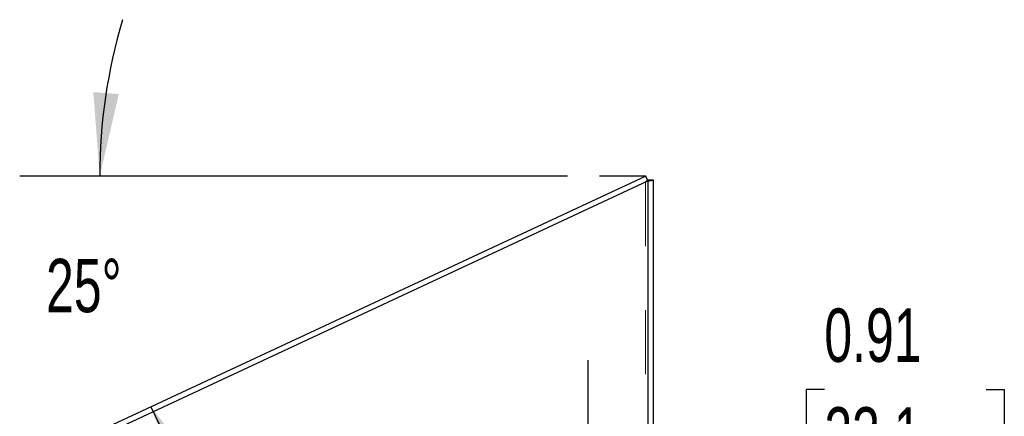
# Model space of a CAD drawing. Header units: inches. Extents: x 0.2 to 10.8, y 0.2 to 8.2.
# Tile 67 of 68: x 6 to 7.5, y 5.2 to 5.8. Entities that reach past the tile are written whole.
import ezdxf

# ---------------------------------------------------------------- set-up
doc = ezdxf.new("R2010")
doc.units = ezdxf.units.IN
doc.header["$MEASUREMENT"] = 0
doc.linetypes.add('HIDDEN', pattern=[0.075, 0.05, -0.025])
doc.layers.add('DIMENSIONS', color=140, linetype='Continuous')
doc.styles.add('SLDTEXTSTYLE0', font='TXT', dxfattribs={"width": 0.7})
doc.dimstyles.new('SLDDIMSTYLE4', dxfattribs={"dimtxt": 0.084961, "dimasz": 0.13, "dimexe": 0, "dimexo": 0.0625, "dimgap": 0.02124, "dimtad": 0, "dimtih": 1, "dimtoh": 1, "dimdec": 4, "dimlfac": 9, "dimzin": 12, "dimdsep": 46, "dimtxsty": 'SLDTEXTSTYLE0', "dimsah": 1, "dimcen": 0.09, "dimadec": 0, "dimazin": 3, "dimtfac": 1, "dimtdec": 0, "dimtofl": 0, "dimtmove": 0, "dimatfit": 3, "dimfxl": 0, "dimfrac": 2, "dimtolj": 1, "dimtzin": 12, "dimarcsym": 0})
doc.dimstyles.new('SLDDIMSTYLE5', dxfattribs={"dimtxt": 0.084961, "dimasz": 0.13, "dimexe": 0, "dimexo": 0.0625, "dimgap": 0.02124, "dimtad": 0, "dimtih": 1, "dimtoh": 1, "dimlfac": 9, "dimrnd": 1e-09, "dimdsep": 46, "dimtxsty": 'SLDTEXTSTYLE0', "dimsah": 1, "dimcen": 0.09, "dimadec": 0, "dimazin": 2, "dimtfac": 1, "dimtmove": 0, "dimatfit": 0, "dimfxl": 0, "dimfrac": 2, "dimtolj": 1, "dimtzin": 12, "dimarcsym": 0})

# ---------------------------------------------------------------- blocks, each defined once
blk = doc.blocks.new('_D_15')
at = {"layer": 'DIMENSIONS'}
blk.add_line((6.8538, 5.5645), (5.9985, 5.5645), dxfattribs=at)
for start, end in [(163.3503, 180), (205, 221.6497)]:
    blk.add_arc((6.9759, 5.5645), 0.8525, start, end, dxfattribs=at)
for points in [[(6.1235, 5.5645), (6.1532, 5.6926), (6.1134, 5.6956)], [(6.2033, 5.2042), (6.2496, 5.0811), (6.2845, 5.1007)]]:
    blk.add_solid(points, dxfattribs=at)
at = {"layer": 'DIMENSIONS', "insert": (6.0396, 5.4353), "char_height": 0.08333, "attachment_point": 1, "style": 'SLDTEXTSTYLE0'}
blk.add_mtext('25°', dxfattribs=at)
blk = doc.blocks.new('_D_16')
at = {"layer": 'DIMENSIONS'}
for p, q in [((6.8863, 5.0121), (6.8863, 5.2769)), ((7.2548, 5.2313), (7.2263, 5.2313)), ((7.2263, 5.2313), (7.2263, 5.0963)), ((7.5073, 5.2313), (7.5358, 5.2313)), ((7.5358, 5.2313), (7.5358, 5.0963)), ((6.8863, 5.1519), (6.6363, 5.1519)), ((6.9873, 5.1519), (7.1787, 5.1519)), ((7.2263, 5.0963), (7.2548, 5.0963)), ((7.5358, 5.0963), (7.5073, 5.0963))]:
    blk.add_line(p, q, dxfattribs=at)
for points in [[(6.8863, 5.1519), (6.7563, 5.1719), (6.7563, 5.1319)], [(6.9873, 5.1519), (7.1173, 5.1319), (7.1173, 5.1719)]]:
    blk.add_solid(points, dxfattribs=at)
at = {"layer": 'DIMENSIONS', "char_height": 0.08333, "attachment_point": 1, "style": 'SLDTEXTSTYLE0'}
for s, insert in [('0.91', (7.2548, 5.3578)), ('23.1', (7.2548, 5.2037)), ('TYP.', (7.2589, 5.0497))]:
    blk.add_mtext(s, dxfattribs=dict(at, insert=insert))

msp = doc.modelspace()

# ---------------------------------------------------------------- linework, layer by layer
at = {"color": 7, "linetype": 'Continuous', "lineweight": 25}
for p, q in [((6.975935, 5.564472), (6.135745, 5.172685)), ((6.135861, 5.163912), (6.979316, 5.557222)), ((6.979316, 5.557222), (6.975935, 5.564472)), ((6.979316, 5.558493), (6.979316, 5.557222)), ((6.979316, 5.558493), (6.987316, 5.558493)), ((6.979316, 5.557222), (6.979316, 3.013918)), ((6.987316, 5.558493), (6.987316, 3.013918))]:
    msp.add_line(p, q, dxfattribs=at)
at = {"color": 7, "linetype": 'HIDDEN', "lineweight": 18}
for p, q in [((6.975316, 5.555356), (6.975316, 3.013918)), ((6.975316, 5.555356), (6.975316, 3.013918)), ((6.977643, 5.557222), (6.982299, 5.557222)), ((6.979316, 5.557715), (6.987316, 5.557715))]:
    msp.add_line(p, q, dxfattribs=at)
for points, knots in [([(6.975316, 5.555356), (6.976558, 5.555667), (6.9778, 5.555978), (6.980166, 5.5566), (6.981289, 5.556911), (6.982299, 5.557222)], [0, 0, 0, 0, 0.5, 0.5, 1, 1, 1, 1]), ([(6.977643, 5.557222), (6.977887, 5.557263), (6.978374, 5.557345), (6.978891, 5.557462), (6.97907, 5.557538), (6.979152, 5.557572)], [0, 0, 0, 0, 0.35156139, 0.7031231, 1, 1, 1, 1]), ([(6.982299, 5.557222), (6.983844, 5.557304), (6.98512, 5.557386), (6.986856, 5.557551), (6.987316, 5.557633), (6.987316, 5.557715)], [0, 0, 0, 0, 0.5, 0.5, 1, 1, 1, 1])]:
    msp.add_open_spline(points, degree=3, knots=knots, dxfattribs=at)
msp.add_open_spline([(6.977643, 5.557222), (6.97697, 5.5566), (6.976144, 5.555978), (6.975316, 5.555356)], degree=3, dxfattribs=at)
at = {"color": 7, "linetype": 'Continuous', "lineweight": 25}
msp.add_open_spline([(6.979152, 5.557572), (6.97917, 5.557579), (6.979303, 5.557626), (6.97931, 5.557674), (6.979316, 5.557715)], degree=3, knots=[0, 0, 0, 0, 0.13460992, 1, 1, 1, 1], dxfattribs=at)
at = {"layer": 'DIMENSIONS'}
msp.add_line((6.975935, 5.564472), (6.903794, 5.564472), dxfattribs=at)

# ---------------------------------------------------------------- dimensions: what is measured, and where the dimension line sits
dim = msp.add_angular_dim_2l(base=(6.132451, 5.687897), line1=((6.903794, 5.564472), (6.975935, 5.564472)), line2=((6.126844, 5.168535), (6.975935, 5.564472)), dimstyle='SLDDIMSTYLE4', dxfattribs=at)
dim.commit()
dim.dimension.update_dxf_attribs({"geometry": '_D_15', "text_midpoint": (6.140398, 5.395427), "dimtype": 162})
dim = msp.add_linear_dim(base=(6.987316, 5.151851), p1=(6.886316, 4.96214), p2=(6.987316, 5.558493), text='<>\\PTYP.', dimstyle='SLDDIMSTYLE5', dxfattribs=at)
dim.commit()
dim.dimension.update_dxf_attribs({"geometry": '_D_16', "text_midpoint": (7.381016, 5.151851), "dimtype": 160})

doc.saveas('drawing.dxf')
